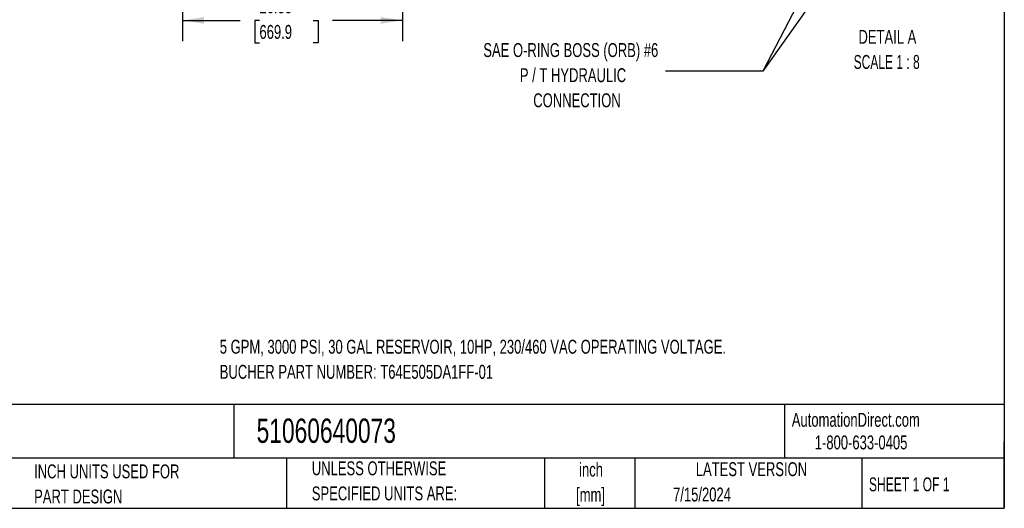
# Model space of a CAD drawing. Header units: inches. Extents: x 5 to 215, y 5 to 165.
# Tile 30 of 74: x 97 to 215, y 5 to 64. Entities that reach past the tile are written whole.
import ezdxf

# ---------------------------------------------------------------- set-up
doc = ezdxf.new("R2010")
doc.units = ezdxf.units.IN
doc.header["$LTSCALE"] = 20
doc.header["$MEASUREMENT"] = 0
doc.layers.add('DIMENSIONS', color=140, linetype='Continuous', lineweight=25)
doc.layers.add('TEXT', color=140, linetype='Continuous', lineweight=25)
doc.styles.add('SLDTEXTSTYLE0', font='TXT', dxfattribs={"width": 0.7})
doc.styles.add('SLDTEXTSTYLE1', font='TXT', dxfattribs={"width": 0.65})
doc.styles.add('SLDTEXTSTYLE2', font='TXT', dxfattribs={"width": 0.645455})
doc.dimstyles.new('SLDDIMSTYLE1', dxfattribs={"dimtxt": 1.699219, "dimasz": 2.6, "dimexe": 0, "dimexo": 0.0625, "dimgap": 0.424805, "dimtad": 0, "dimtih": 1, "dimtoh": 1, "dimrnd": 1e-09, "dimzin": 12, "dimdsep": 46, "dimtxsty": 'SLDTEXTSTYLE0', "dimsah": 1, "dimcen": 0.09, "dimadec": 0, "dimazin": 3, "dimtfac": 1, "dimtofl": 0, "dimtmove": 0, "dimatfit": 3, "dimfxl": 0, "dimfrac": 2, "dimtolj": 1, "dimtzin": 12, "dimarcsym": 0})
doc.dimstyles.new('SLDDIMSTYLE3', dxfattribs={"dimtxt": 0.18, "dimasz": 2.6, "dimexe": 0, "dimexo": 0.0625, "dimgap": 0, "dimtad": 0, "dimtih": 1, "dimtoh": 1, "dimdec": 0, "dimrnd": 1e-09, "dimzin": 0, "dimdsep": 46, "dimtxsty": 'Standard', "dimsah": 1, "dimcen": 0.09, "dimadec": 0, "dimazin": 0, "dimtfac": 2.6, "dimtdec": 0, "dimtofl": 0, "dimtmove": 0, "dimatfit": 3, "dimfxl": 0, "dimfrac": 2, "dimtolj": 1, "dimtzin": 0, "dimarcsym": 0})

# ---------------------------------------------------------------- blocks, each defined once
blk = doc.blocks.new('_D_3')
at = {"layer": 'DIMENSIONS'}
for p, q in [((116.46, 75.08), (116.46, 60.98)), ((142.84, 75.08), (142.84, 60.98)), ((116.46, 63.48), (123.4, 63.48)), ((125.7, 63.48), (125.13, 63.48)), ((125.13, 63.48), (125.13, 60.78)), ((132.16, 63.48), (132.73, 63.48)), ((132.73, 63.48), (132.73, 60.78)), ((142.84, 63.48), (134.46, 63.48)), ((125.13, 60.78), (125.7, 60.78)), ((132.73, 60.78), (132.16, 60.78))]:
    blk.add_line(p, q, dxfattribs=at)
for points in [[(116.46, 63.48), (119.06, 63.08), (119.06, 63.88)], [(142.84, 63.48), (140.24, 63.88), (140.24, 63.08)]]:
    blk.add_solid(points, dxfattribs=at)
at = {"layer": 'DIMENSIONS', "char_height": 1.667, "attachment_point": 1, "style": 'SLDTEXTSTYLE0'}
for s, insert in [('26.38', (125.7, 66.01)), ('669.9', (125.7, 62.93))]:
    blk.add_mtext(s, dxfattribs=dict(at, insert=insert))

msp = doc.modelspace()

# ---------------------------------------------------------------- linework, layer by layer
at = {"layer": 'TEXT'}
for p, q in [((215, 165), (215, 5)), ((215, 17.422), (5, 17.422)), ((122.645, 17.422), (122.645, 11)), ((188.642, 17.422), (188.642, 11)), ((215, 5), (215, 13)), ((215, 11), (5, 11)), ((128.961, 11), (128.961, 5)), ((159.862, 11), (159.862, 5)), ((170.718, 11), (170.718, 5)), ((197.912, 11), (197.912, 5)), ((5, 5), (215, 5))]:
    msp.add_line(p, q, dxfattribs=at)

# ---------------------------------------------------------------- texts
for s, insert, char_height, attachment_point, style in [('DETAIL A', (200.982, 62.342), 1.6667, 2, 'SLDTEXTSTYLE0'), ('SAE O-RING BOSS (ORB) #6', (163.027, 60.755), 1.66667, 2, 'SLDTEXTSTYLE0'), ('SCALE 1 : 8', (200.898, 59.332), 1.66667, 2, 'SLDTEXTSTYLE2'), ('P / T HYDRAULIC', (163.293, 57.745), 1.66667, 2, 'SLDTEXTSTYLE0'), ('CONNECTION', (163.77, 54.736), 1.6667, 2, 'SLDTEXTSTYLE0'), ('5 GPM, 3000 PSI, 30 GAL RESERVOIR, 10HP, 230/460 VAC OPERATING VOLTAGE.', (120.941, 25.198), 1.66667, 1, 'SLDTEXTSTYLE0'), ('BUCHER PART NUMBER: T64E505DA1FF-01', (120.941, 22.189), 1.66667, 1, 'SLDTEXTSTYLE0'), ('AutomationDirect.com', (189.524, 16.438), 1.66667, 1, 'SLDTEXTSTYLE0'), ('51060640073', (125.36, 15.76), 2.91667, 1, 'SLDTEXTSTYLE0'), ('1-800-633-0405', (192.277, 13.73), 1.66667, 1, 'SLDTEXTSTYLE0'), ('UNLESS OTHERWISE', (131.975, 10.63), 1.66667, 1, 'SLDTEXTSTYLE0'), ('INCH UNITS USED FOR', (98.685, 10.258), 1.66667, 1, 'SLDTEXTSTYLE0'), ('inch', (165.452, 10.47), 1.6667, 2, 'SLDTEXTSTYLE0'), ('LATEST VERSION', (184.687, 10.523), 1.66667, 2, 'SLDTEXTSTYLE0'), ('SHEET 1 OF 1', (198.773, 8.702), 1.66667, 1, 'SLDTEXTSTYLE1'), ('PART DESIGN', (98.685, 7.248), 1.66667, 1, 'SLDTEXTSTYLE0'), ('SPECIFIED UNITS ARE:', (131.975, 7.62), 1.66667, 1, 'SLDTEXTSTYLE0'), ('[mm]', (165.396, 7.46), 1.6667, 2, 'SLDTEXTSTYLE0'), ('7/15/2024', (175.286, 7.487), 1.6667, 1, 'SLDTEXTSTYLE0')]:
    msp.add_mtext(s, dxfattribs=dict(at, insert=insert, char_height=char_height, attachment_point=attachment_point, style=style))

# ---------------------------------------------------------------- dimensions: what is measured, and where the dimension line sits
at = {"layer": 'DIMENSIONS'}
dim = msp.add_linear_dim(base=(116.461407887, 63.481600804), p1=(142.836407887, 76.080030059), p2=(116.461407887, 76.080030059), dimstyle='SLDDIMSTYLE1', dxfattribs=at)
dim.commit()
dim.dimension.update_dxf_attribs({"geometry": '_D_3', "text_midpoint": (128.92988756, 63.481600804), "dimtype": 160})

# ---------------------------------------------------------------- leaders
at = {"layer": 'TEXT'}
for points in [[(198.762, 81.931), (186.062, 57.373), (174.389, 57.373)], [(203.399, 81.865), (186.062, 57.373), (174.389, 57.373)]]:
    msp.add_leader(points, dimstyle='SLDDIMSTYLE3', dxfattribs=at)

doc.saveas('drawing.dxf')
